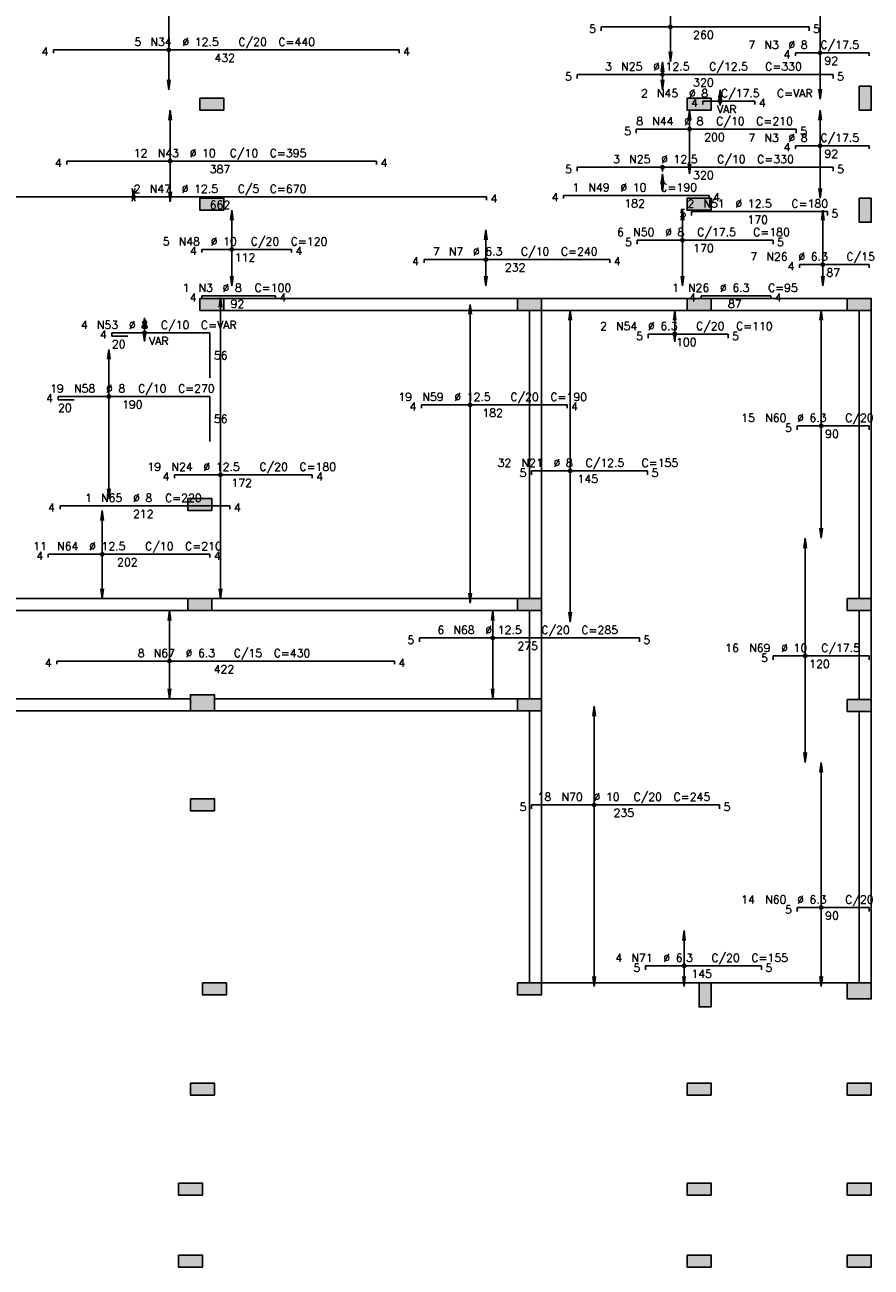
# Model space of a CAD drawing. Extents: x 0 to 119, y 0 to 84.
# Tile 3 of 14: x 23 to 43, y 30 to 58. Entities that reach past the tile are written whole.
import ezdxf

# ---------------------------------------------------------------- set-up
doc = ezdxf.new("R2010")
doc.units = 0
doc.header["$MEASUREMENT"] = 0
doc.linetypes.add('ESTILO_TQS_0002', pattern=[0.4, 0.1, -0.3])
for name, color, linetype in [('1', 1, 'CONTINUOUS'), ('2', 2, 'CONTINUOUS'), ('6', 6, 'CONTINUOUS'), ('9', 9, 'CONTINUOUS')]:
    doc.layers.add(name, color=color, linetype=linetype)
doc.styles.get("Standard").update_dxf_attribs({"font": 'ROMANS.SHX'})

msp = doc.modelspace()

# ---------------------------------------------------------------- linework, layer by layer
at = {"layer": '1', "linetype": 'Continuous'}
for p, q in [((42.435858, 56.201124), (42.435858, 56.201124)), ((27.590404, 56.06476), (27.590404, 56.06476)), ((38.663131, 56.06476), (38.663131, 56.06476)), ((27.590404, 53.792033), (27.590404, 53.792033)), ((38.663131, 53.792033), (38.663131, 53.792033)), ((42.435858, 53.655669), (42.435858, 53.655669)), ((27.590404, 51.519305), (27.590404, 51.519305)), ((34.808585, 51.382942), (31.199495, 51.382942)), ((34.808585, 51.519305), (34.808585, 51.519305)), ((38.663131, 51.519305), (38.663131, 51.519305)), ((42.299495, 51.519305), (42.299495, 51.519305)), ((27.317676, 46.973851), (27.317676, 46.973851)), ((27.317676, 44.701124), (27.317676, 44.701124)), ((34.808585, 44.837487), (31.199495, 44.837487)), ((34.808585, 44.701124), (34.808585, 44.701124)), ((42.299495, 44.701124), (42.299495, 44.701124)), ((27.372222, 42.473851), (27.372222, 42.473851)), ((34.808585, 42.428396), (34.808585, 42.428396)), ((42.299495, 42.412364), (42.299495, 42.412364)), ((27.372222, 40.155669), (27.372222, 40.155669)), ((35.081313, 36.110215), (42.299495, 36.110215)), ((27.644949, 35.973851), (27.644949, 35.973851)), ((34.808585, 35.973851), (34.808585, 35.973851)), ((38.799495, 35.837487), (38.799495, 35.837487)), ((42.299495, 35.928396), (42.299495, 35.928396)), ((27.372222, 33.701124), (27.372222, 33.701124)), ((38.663131, 33.701124), (38.663131, 33.701124)), ((42.299495, 33.701124), (42.299495, 33.701124)), ((27.099495, 31.428396), (27.099495, 31.428396)), ((38.663131, 31.428396), (38.663131, 31.428396)), ((42.299495, 31.428396), (42.299495, 31.428396)), ((27.099495, 29.792033), (27.099495, 29.792033)), ((38.663131, 29.792033), (38.663131, 29.792033)), ((42.299495, 29.792033), (42.299495, 29.792033))]:
    msp.add_line(p, q, dxfattribs=at)
at = {"layer": '1', "linetype": 'ESTILO_TQS_0002'}
msp.add_line((37.829599, 54.633831), (37.829599, 54.482942), dxfattribs=at)
at = {"layer": '1', "linetype": 'Continuous'}
for points in [[(34.535858, 51.655669), (27.863131, 51.655669)], [(38.390404, 51.655669), (35.081313, 51.655669)], [(42.026767, 51.655669), (38.935858, 51.655669)], [(27.863131, 51.382942), (34.535858, 51.382942)], [(34.808585, 51.382942), (34.808585, 44.837487)], [(35.081313, 44.837487), (35.081313, 51.382942)], [(35.081313, 51.382942), (38.390404, 51.382942)], [(38.935858, 51.382942), (42.026767, 51.382942)], [(42.299495, 51.382942), (42.299495, 44.837487)], [(42.572222, 44.837487), (42.572222, 51.382942)], [(27.044949, 44.837487), (12.935858, 44.837487)], [(34.535858, 44.837487), (27.590404, 44.837487)], [(12.935858, 44.56476), (27.044949, 44.56476)], [(27.590404, 44.56476), (34.535858, 44.56476)], [(34.808585, 44.56476), (34.808585, 42.56476)], [(35.081313, 42.56476), (35.081313, 44.56476)], [(42.299495, 44.56476), (42.299495, 42.548728)], [(42.572222, 42.548728), (42.572222, 44.56476)], [(27.099495, 42.56476), (12.935858, 42.56476)], [(34.535858, 42.56476), (27.644949, 42.56476)], [(12.935858, 42.292033), (27.099495, 42.292033)], [(27.644949, 42.292033), (34.535858, 42.292033)], [(34.808585, 42.292033), (34.808585, 36.110215)], [(35.081313, 36.110215), (35.081313, 42.292033)], [(42.299495, 42.276), (42.299495, 36.110215)], [(42.572222, 36.110215), (42.572222, 42.276)]]:
    msp.add_lwpolyline(points, dxfattribs=at)
at = {"layer": '2', "linetype": 'Continuous'}
for p, q in [((26.609527, 56.392033), (26.609527, 58.201124)), ((38.011462, 57.028396), (38.011462, 58.201124)), ((41.41156, 56.181726), (41.41156, 58.201124)), ((37.829599, 57.028396), (37.799934, 56.803068)), ((37.829599, 56.392033), (37.829599, 57.028396)), ((37.829599, 57.028396), (37.859264, 56.803068)), ((37.829599, 57.028396), (37.829599, 57.028396)), ((38.011462, 57.028396), (37.981797, 57.253725)), ((38.011462, 57.028396), (38.041127, 57.253725)), ((38.011462, 57.028396), (38.011462, 57.028396)), ((26.609527, 56.392033), (26.579861, 56.617361)), ((26.609527, 56.392033), (26.639192, 56.617361)), ((37.829599, 56.392033), (37.799934, 56.617361)), ((37.829599, 56.392033), (37.859264, 56.617361)), ((26.609527, 56.392033), (26.609527, 56.392033)), ((37.829599, 56.392033), (37.829599, 56.392033)), ((39.143342, 56.392033), (39.113677, 56.166704)), ((39.143342, 56.032774), (39.113677, 56.258103)), ((39.143342, 56.032774), (39.143342, 56.392033)), ((39.143342, 56.392033), (39.173007, 56.166704)), ((39.143342, 56.392033), (39.143342, 56.392033)), ((39.143342, 56.032774), (39.173007, 56.258103)), ((41.41156, 56.181726), (41.381894, 56.407054)), ((41.41156, 56.181726), (41.441225, 56.407054)), ((41.41156, 56.181726), (41.41156, 56.181726)), ((26.640128, 55.928396), (26.610463, 55.703068)), ((26.640128, 53.846578), (26.640128, 55.928396)), ((26.640128, 55.928396), (26.669793, 55.703068)), ((26.640128, 55.928396), (26.640128, 55.928396)), ((38.444541, 55.928396), (38.414876, 55.703068)), ((38.444541, 54.482942), (38.444541, 55.928396)), ((38.444541, 55.928396), (38.474206, 55.703068)), ((38.444541, 55.928396), (38.444541, 55.928396)), ((39.143342, 56.032774), (39.143342, 56.032774)), ((41.41156, 55.928396), (41.381894, 55.703068)), ((41.41156, 53.928396), (41.41156, 55.928396)), ((41.41156, 55.928396), (41.441225, 55.703068)), ((41.41156, 55.928396), (41.41156, 55.928396)), ((37.829599, 54.482942), (37.799934, 54.257613)), ((37.829599, 54.085215), (37.829599, 54.482942)), ((37.829599, 54.482942), (37.859264, 54.257613)), ((37.829599, 54.482942), (37.829599, 54.482942)), ((38.444541, 54.482942), (38.414876, 54.70827)), ((38.444541, 54.482942), (38.474206, 54.70827)), ((38.444541, 54.482942), (38.444541, 54.482942)), ((37.829599, 54.085215), (37.799934, 54.310543)), ((37.829599, 54.085215), (37.859264, 54.310543)), ((25.806623, 53.928396), (25.776958, 54.153725)), ((25.806623, 54.087487), (25.776958, 53.862159)), ((25.806623, 53.928396), (25.836288, 54.153725)), ((25.806623, 53.928396), (25.806623, 54.087487)), ((25.806623, 54.087487), (25.836288, 53.862159)), ((25.806623, 54.087487), (25.806623, 54.087487)), ((25.806623, 53.928396), (25.806623, 53.928396)), ((26.640128, 53.846578), (26.610463, 54.071907)), ((26.640128, 53.846578), (26.669793, 54.071907)), ((37.829599, 54.085215), (37.829599, 54.085215)), ((41.41156, 53.928396), (41.381894, 54.153725)), ((41.41156, 53.928396), (41.441225, 54.153725)), ((41.41156, 53.928396), (41.41156, 53.928396)), ((26.640128, 53.846578), (26.640128, 53.846578)), ((28.041851, 53.655669), (28.012186, 53.430341)), ((28.041851, 51.937487), (28.041851, 53.655669)), ((28.041851, 53.655669), (28.071516, 53.430341)), ((28.041851, 53.655669), (28.041851, 53.655669)), ((38.284242, 53.655669), (38.254577, 53.430341)), ((38.284242, 51.937487), (38.284242, 53.655669)), ((38.284242, 53.655669), (38.313907, 53.430341)), ((38.284242, 53.655669), (38.284242, 53.655669)), ((41.472169, 53.655669), (41.442504, 53.430341)), ((41.472169, 51.937487), (41.472169, 53.655669)), ((41.472169, 53.655669), (41.501834, 53.430341)), ((41.472169, 53.655669), (41.472169, 53.655669)), ((33.817898, 53.210215), (33.788233, 52.984886)), ((33.817898, 51.937487), (33.817898, 53.210215)), ((33.817898, 53.210215), (33.847563, 52.984886)), ((33.817898, 53.210215), (33.817898, 53.210215)), ((28.041851, 51.937487), (28.012186, 52.162816)), ((28.041851, 51.937487), (28.071516, 52.162816)), ((28.041851, 51.937487), (28.041851, 51.937487)), ((33.817898, 51.937487), (33.788233, 52.162816)), ((33.817898, 51.937487), (33.847563, 52.162816)), ((33.817898, 51.937487), (33.817898, 51.937487)), ((38.284242, 51.937487), (38.254577, 52.162816)), ((38.284242, 51.937487), (38.313907, 52.162816)), ((38.284242, 51.937487), (38.284242, 51.937487)), ((41.472169, 51.937487), (41.442504, 52.162816)), ((41.472169, 51.937487), (41.501834, 52.162816)), ((41.472169, 51.937487), (41.472169, 51.937487)), ((27.784997, 51.678396), (27.755332, 51.453068)), ((27.784997, 44.837504), (27.784997, 51.678396)), ((27.784997, 51.678396), (27.814662, 51.453068)), ((27.784997, 51.678396), (27.784997, 51.678396)), ((33.456961, 51.519305), (33.427296, 51.293977)), ((33.456961, 44.732693), (33.456961, 51.519305)), ((33.456961, 51.519305), (33.486626, 51.293977)), ((33.456961, 51.519305), (33.456961, 51.519305)), ((35.732742, 51.382942), (35.703077, 51.157613)), ((35.732742, 44.301124), (35.732742, 51.382942)), ((35.732742, 51.382942), (35.762407, 51.157613)), ((35.732742, 51.382942), (35.732742, 51.382942)), ((38.106668, 51.382942), (38.077003, 51.157613)), ((38.106668, 50.66476), (38.106668, 51.382942)), ((38.106668, 51.382942), (38.136333, 51.157613)), ((38.106668, 51.382942), (38.106668, 51.382942)), ((41.435805, 51.382942), (41.40614, 51.157613)), ((41.435805, 46.210215), (41.435805, 51.382942)), ((41.435805, 51.382942), (41.46547, 51.157613)), ((41.435805, 51.382942), (41.435805, 51.382942)), ((26.05966, 51.211851), (26.029995, 50.986522)), ((26.05966, 50.676215), (26.05966, 51.211851)), ((26.05966, 51.211851), (26.089325, 50.986522)), ((26.05966, 51.211851), (26.05966, 51.211851)), ((26.05966, 50.676215), (26.029995, 50.901543)), ((26.05966, 50.676215), (26.089325, 50.901543)), ((38.106668, 50.66476), (38.077003, 50.890088)), ((38.106668, 50.66476), (38.136333, 50.890088)), ((25.244177, 50.497669), (25.214512, 50.272341)), ((25.244177, 47.105305), (25.244177, 50.497669)), ((25.244177, 50.497669), (25.273842, 50.272341)), ((25.244177, 50.497669), (25.244177, 50.497669)), ((26.05966, 50.676215), (26.05966, 50.676215)), ((38.106668, 50.66476), (38.106668, 50.66476)), ((25.244177, 47.105305), (25.214512, 47.330634)), ((25.244177, 47.105305), (25.273842, 47.330634)), ((25.096343, 46.837487), (25.066678, 46.612159)), ((25.096343, 44.837487), (25.096343, 46.837487)), ((25.096343, 46.837487), (25.126008, 46.612159)), ((25.096343, 46.837487), (25.096343, 46.837487)), ((25.244177, 47.105305), (25.244177, 47.105305)), ((41.435805, 46.210215), (41.40614, 46.435543)), ((41.435805, 46.210215), (41.46547, 46.435543)), ((41.072151, 46.210215), (41.042486, 45.984886)), ((41.072151, 41.119305), (41.072151, 46.210215)), ((41.072151, 46.210215), (41.101816, 45.984886)), ((41.072151, 46.210215), (41.072151, 46.210215)), ((41.435805, 46.210215), (41.435805, 46.210215)), ((25.096343, 44.837487), (25.066678, 45.062816)), ((25.096343, 44.837487), (25.126008, 45.062816)), ((27.784997, 44.837504), (27.755332, 45.062832)), ((27.784997, 44.837504), (27.814662, 45.062832)), ((33.456961, 44.732693), (33.427296, 44.958022)), ((33.456961, 44.732693), (33.486626, 44.958022)), ((25.096343, 44.837487), (25.096343, 44.837487)), ((27.784997, 44.837504), (27.784997, 44.837504)), ((33.456961, 44.732693), (33.456961, 44.732693)), ((26.623403, 44.56476), (26.593738, 44.339432)), ((26.623403, 42.56476), (26.623403, 44.56476)), ((26.623403, 44.56476), (26.653068, 44.339432)), ((26.623403, 44.56476), (26.623403, 44.56476)), ((33.970544, 44.56476), (33.940879, 44.339432)), ((33.970544, 42.56476), (33.970544, 44.56476)), ((33.970544, 44.56476), (34.000209, 44.339432)), ((33.970544, 44.56476), (33.970544, 44.56476)), ((35.732742, 44.301124), (35.703077, 44.526452)), ((35.732742, 44.301124), (35.762407, 44.526452)), ((35.732742, 44.301124), (35.732742, 44.301124)), ((26.623403, 42.56476), (26.593738, 42.790088)), ((26.623403, 42.56476), (26.653068, 42.790088)), ((33.970544, 42.56476), (33.940879, 42.790088)), ((33.970544, 42.56476), (34.000209, 42.790088)), ((26.623403, 42.56476), (26.623403, 42.56476)), ((33.970544, 42.56476), (33.970544, 42.56476)), ((36.278143, 42.392033), (36.248478, 42.166704)), ((36.278143, 36.028396), (36.278143, 42.392033)), ((36.278143, 42.392033), (36.307808, 42.166704)), ((36.278143, 42.392033), (36.278143, 42.392033)), ((41.072151, 41.119305), (41.042486, 41.344634)), ((41.072151, 41.119305), (41.101816, 41.344634)), ((41.072151, 41.119305), (41.072151, 41.119305)), ((41.435805, 41.119305), (41.40614, 40.893977)), ((41.435805, 36.028396), (41.435805, 41.119305)), ((41.435805, 41.119305), (41.46547, 40.893977)), ((41.435805, 41.119305), (41.435805, 41.119305)), ((38.318884, 37.301124), (38.289219, 37.075795)), ((38.318884, 36.028396), (38.318884, 37.301124)), ((38.318884, 37.301124), (38.348549, 37.075795)), ((38.318884, 37.301124), (38.318884, 37.301124)), ((36.278143, 36.028396), (36.248478, 36.253725)), ((36.278143, 36.028396), (36.307808, 36.253725)), ((38.318884, 36.028396), (38.289219, 36.253725)), ((38.318884, 36.028396), (38.348549, 36.253725)), ((41.435805, 36.028396), (41.40614, 36.253725)), ((41.435805, 36.028396), (41.46547, 36.253725)), ((36.278143, 36.028396), (36.278143, 36.028396)), ((38.318884, 36.028396), (38.318884, 36.028396)), ((41.435805, 36.028396), (41.435805, 36.028396))]:
    msp.add_line(p, q, dxfattribs=at)
for points in [[(42.572222, 56.473851), (42.299495, 56.473851), (42.299495, 55.928396), (42.572222, 55.928396), (42.572222, 56.473851)], [(27.863131, 55.928396), (27.863131, 56.201124), (27.317676, 56.201124), (27.317676, 55.928396), (27.863131, 55.928396)], [(38.935858, 55.928396), (38.935858, 56.201124), (38.390404, 56.201124), (38.390404, 55.928396), (38.935858, 55.928396)], [(27.863131, 53.655669), (27.863131, 53.928396), (27.317676, 53.928396), (27.317676, 53.655669), (27.863131, 53.655669)], [(38.935858, 53.655669), (38.935858, 53.928396), (38.390404, 53.928396), (38.390404, 53.655669), (38.935858, 53.655669)], [(42.572222, 53.928396), (42.299495, 53.928396), (42.299495, 53.382942), (42.572222, 53.382942), (42.572222, 53.928396)], [(27.863131, 51.382942), (27.863131, 51.655669), (27.317676, 51.655669), (27.317676, 51.382942), (27.863131, 51.382942)], [(35.081313, 51.382942), (35.081313, 51.655669), (34.535858, 51.655669), (34.535858, 51.382942), (35.081313, 51.382942)], [(38.935858, 51.382942), (38.935858, 51.655669), (38.390404, 51.655669), (38.390404, 51.382942), (38.935858, 51.382942)], [(42.026767, 51.655669), (42.026767, 51.382942), (42.572222, 51.382942), (42.572222, 51.655669), (42.026767, 51.655669)], [(27.590404, 46.837487), (27.590404, 47.110215), (27.044949, 47.110215), (27.044949, 46.837487), (27.590404, 46.837487)], [(27.590404, 44.56476), (27.590404, 44.837487), (27.044949, 44.837487), (27.044949, 44.56476), (27.590404, 44.56476)], [(35.081313, 44.56476), (35.081313, 44.837487), (34.535858, 44.837487), (34.535858, 44.56476), (35.081313, 44.56476)], [(42.026767, 44.837487), (42.026767, 44.56476), (42.572222, 44.56476), (42.572222, 44.837487), (42.026767, 44.837487)], [(27.644949, 42.292033), (27.644949, 42.655669), (27.099495, 42.655669), (27.099495, 42.292033), (27.644949, 42.292033)], [(34.535858, 42.56476), (34.535858, 42.292033), (35.081313, 42.292033), (35.081313, 42.56476), (34.535858, 42.56476)], [(42.026767, 42.548728), (42.026767, 42.276), (42.572222, 42.276), (42.572222, 42.548728), (42.026767, 42.548728)], [(27.099495, 40.292033), (27.099495, 40.019305), (27.644949, 40.019305), (27.644949, 40.292033), (27.099495, 40.292033)], [(27.372222, 36.110215), (27.372222, 35.837487), (27.917676, 35.837487), (27.917676, 36.110215), (27.372222, 36.110215)], [(34.535858, 36.110215), (34.535858, 35.837487), (35.081313, 35.837487), (35.081313, 36.110215), (34.535858, 36.110215)], [(38.935858, 36.110215), (38.663131, 36.110215), (38.663131, 35.56476), (38.935858, 35.56476), (38.935858, 36.110215)], [(42.026767, 36.110215), (42.026767, 35.746578), (42.572222, 35.746578), (42.572222, 36.110215), (42.026767, 36.110215)], [(27.099495, 33.837487), (27.099495, 33.56476), (27.644949, 33.56476), (27.644949, 33.837487), (27.099495, 33.837487)], [(38.390404, 33.837487), (38.390404, 33.56476), (38.935858, 33.56476), (38.935858, 33.837487), (38.390404, 33.837487)], [(42.026767, 33.837487), (42.026767, 33.56476), (42.572222, 33.56476), (42.572222, 33.837487), (42.026767, 33.837487)], [(26.826767, 31.56476), (26.826767, 31.292033), (27.372222, 31.292033), (27.372222, 31.56476), (26.826767, 31.56476)], [(38.390404, 31.56476), (38.390404, 31.292033), (38.935858, 31.292033), (38.935858, 31.56476), (38.390404, 31.56476)], [(42.026767, 31.56476), (42.026767, 31.292033), (42.572222, 31.292033), (42.572222, 31.56476), (42.026767, 31.56476)], [(26.826767, 29.928396), (26.826767, 29.655669), (27.372222, 29.655669), (27.372222, 29.928396), (26.826767, 29.928396)], [(38.390404, 29.928396), (38.390404, 29.655669), (38.935858, 29.655669), (38.935858, 29.928396), (38.390404, 29.928396)], [(42.026767, 29.928396), (42.026767, 29.655669), (42.572222, 29.655669), (42.572222, 29.928396), (42.026767, 29.928396)]]:
    msp.add_lwpolyline(points, dxfattribs=at)
for centre, radius in [((38.011462, 57.820478), 0.037841), ((38.011462, 57.820478), 0.018864), ((26.609527, 57.296578), 0.037841), ((26.609527, 57.296578), 0.018864), ((41.41156, 57.233217), 0.037841), ((41.41156, 57.233217), 0.018864), ((37.829599, 56.739305), 0.037841), ((37.829599, 56.739305), 0.018864), ((39.143342, 56.129862), 0.037841), ((39.143342, 56.129862), 0.018864), ((38.444541, 55.497581), 0.037841), ((38.444541, 55.497581), 0.018864), ((41.41156, 55.121435), 0.037841), ((41.41156, 55.121435), 0.018864), ((26.640128, 54.771654), 0.037841), ((26.640128, 54.771654), 0.018864), ((37.829599, 54.633831), 0.037841), ((37.829599, 54.633831), 0.018864), ((25.806623, 53.960896), 0.037841), ((25.806623, 53.960896), 0.018864), ((28.041851, 52.767487), 0.037841), ((28.041851, 52.767487), 0.018864), ((38.284242, 52.976458), 0.037841), ((38.284242, 52.976458), 0.018864), ((33.817898, 52.537487), 0.037841), ((33.817898, 52.537487), 0.018864), ((41.472169, 52.420745), 0.037841), ((41.472169, 52.420745), 0.018864), ((26.05966, 50.869305), 0.037841), ((26.05966, 50.869305), 0.018864), ((38.106668, 50.844305), 0.037841), ((38.106668, 50.844305), 0.018864), ((25.244177, 49.426575), 0.037841), ((25.244177, 49.426575), 0.018864), ((33.456961, 49.235487), 0.037841), ((33.456961, 49.235487), 0.018864), ((41.435805, 48.760215), 0.037841), ((41.435805, 48.760215), 0.018864), ((27.784997, 47.648748), 0.037841), ((35.732742, 47.738652), 0.037841), ((35.732742, 47.738652), 0.018864), ((27.784997, 47.648748), 0.018864), ((25.096343, 45.84476), 0.037841), ((25.096343, 45.84476), 0.018864), ((33.970544, 43.942841), 0.037841), ((33.970544, 43.942841), 0.018864), ((26.623403, 43.417942), 0.037841), ((41.072151, 43.53476), 0.037841), ((41.072151, 43.53476), 0.018864), ((26.623403, 43.417942), 0.018864), ((36.278143, 40.153454), 0.037841), ((36.278143, 40.153454), 0.018864), ((41.435805, 37.820177), 0.037841), ((41.435805, 37.820177), 0.018864), ((38.318884, 36.498396), 0.037841), ((38.318884, 36.498396), 0.018864)]:
    msp.add_circle(centre, radius, dxfattribs=at)
at = {"layer": '6', "linetype": 'Continuous'}
for p, q in [((36.435858, 57.729569), (36.435858, 57.820478)), ((36.435858, 57.820478), (41.163131, 57.820478)), ((41.163131, 57.820478), (41.163131, 57.729569)), ((23.991602, 57.223851), (23.991602, 57.296578)), ((23.991602, 57.296578), (31.846148, 57.296578)), ((31.846148, 57.296578), (31.846148, 57.223851)), ((40.85404, 57.16049), (40.85404, 57.233217)), ((40.85404, 57.233217), (42.526767, 57.233217)), ((42.526767, 57.233217), (42.526767, 57.16049)), ((35.890404, 56.648396), (35.890404, 56.739305)), ((35.890404, 56.739305), (41.708585, 56.739305)), ((41.708585, 56.739305), (41.708585, 56.648396)), ((38.750001, 56.057135), (38.750001, 56.129862)), ((38.750001, 56.129862), (39.930143, 56.129862)), ((39.930143, 56.129862), (39.930143, 56.057135)), ((37.232538, 55.406672), (37.232538, 55.497581)), ((37.232538, 55.497581), (40.868902, 55.497581)), ((40.868902, 55.497581), (40.868902, 55.406672)), ((40.85404, 55.048708), (40.85404, 55.121435)), ((40.85404, 55.121435), (42.526767, 55.121435)), ((42.526767, 55.121435), (42.526767, 55.048708)), ((24.294905, 54.698926), (24.294905, 54.771654)), ((24.294905, 54.771654), (31.331268, 54.771654)), ((31.331268, 54.771654), (31.331268, 54.698926)), ((35.890404, 54.542922), (35.890404, 54.633831)), ((35.890404, 54.633831), (41.708585, 54.633831)), ((41.708585, 54.633831), (41.708585, 54.542922)), ((21.794905, 53.960896), (33.831268, 53.960896)), ((33.831268, 53.960896), (33.831268, 53.888169)), ((35.581313, 53.920669), (35.581313, 53.993396)), ((35.581313, 53.993396), (38.890404, 53.993396)), ((38.890404, 53.993396), (38.890404, 53.920669)), ((38.487773, 53.533382), (38.487773, 53.624291)), ((38.487773, 53.624291), (41.578682, 53.624291)), ((41.578682, 53.624291), (41.578682, 53.533382)), ((27.363131, 52.69476), (27.363131, 52.767487)), ((27.363131, 52.767487), (29.399495, 52.767487)), ((29.399495, 52.767487), (29.399495, 52.69476)), ((37.25404, 52.885549), (37.25404, 52.976458)), ((37.25404, 52.976458), (40.344949, 52.976458)), ((40.344949, 52.976458), (40.344949, 52.885549)), ((32.411977, 52.46476), (32.411977, 52.537487)), ((32.411977, 52.537487), (36.630159, 52.537487)), ((36.630159, 52.537487), (36.630159, 52.46476)), ((40.944949, 52.348017), (40.944949, 52.420745)), ((40.944949, 52.420745), (42.526767, 52.420745)), ((42.526767, 52.420745), (42.526767, 52.348017)), ((27.359615, 51.640669), (27.359615, 51.713396)), ((27.359615, 51.713396), (29.032343, 51.713396)), ((29.032343, 51.713396), (29.032343, 51.640669)), ((38.708585, 51.640669), (38.708585, 51.713396)), ((38.708585, 51.713396), (40.290404, 51.713396)), ((40.290404, 51.713396), (40.290404, 51.640669)), ((25.317126, 50.796578), (25.317126, 50.869305)), ((25.317126, 50.869305), (27.544948, 50.869305)), ((25.680762, 50.796578), (25.317126, 50.796578)), ((27.544948, 50.869305), (27.544948, 49.851124)), ((37.500666, 50.753396), (37.500666, 50.844305)), ((37.500666, 50.844305), (39.318848, 50.844305)), ((39.318848, 50.844305), (39.318848, 50.753396)), ((24.093964, 49.353848), (24.093964, 49.426575)), ((24.093964, 49.426575), (27.544949, 49.426575)), ((27.544949, 49.426575), (27.544949, 48.408393)), ((24.4576, 49.353848), (24.093964, 49.353848)), ((32.35404, 49.162759), (32.35404, 49.235487)), ((32.35404, 49.235487), (35.663131, 49.235487)), ((35.663131, 49.235487), (35.663131, 49.162759)), ((40.890404, 48.669305), (40.890404, 48.760215)), ((40.890404, 48.760215), (42.526767, 48.760215)), ((42.526767, 48.760215), (42.526767, 48.669305)), ((34.85404, 47.647743), (34.85404, 47.738652)), ((34.85404, 47.738652), (37.490404, 47.738652)), ((37.490404, 47.738652), (37.490404, 47.647743)), ((26.742676, 47.576021), (26.742676, 47.648748)), ((26.742676, 47.648748), (29.869949, 47.648748)), ((29.869949, 47.648748), (29.869949, 47.576021)), ((24.14004, 46.868578), (24.14004, 46.941306)), ((24.14004, 46.941306), (27.999494, 46.941306)), ((27.999494, 46.941306), (27.999494, 46.868578)), ((23.872222, 45.772033), (23.872222, 45.84476)), ((23.872222, 45.84476), (27.544949, 45.84476)), ((27.544949, 45.84476), (27.544949, 45.772033)), ((32.30404, 43.851932), (32.30404, 43.942841)), ((32.30404, 43.942841), (37.30404, 43.942841)), ((37.30404, 43.942841), (37.30404, 43.851932)), ((40.344949, 43.443851), (40.344949, 43.53476)), ((40.344949, 43.53476), (42.526767, 43.53476)), ((42.526767, 43.53476), (42.526767, 43.443851)), ((24.066078, 43.345215), (24.066078, 43.417942)), ((24.066078, 43.417942), (31.738806, 43.417942)), ((31.738806, 43.417942), (31.738806, 43.345215)), ((34.85404, 40.062545), (34.85404, 40.153454)), ((34.85404, 40.153454), (39.126767, 40.153454)), ((39.126767, 40.153454), (39.126767, 40.062545)), ((40.890404, 37.729268), (40.890404, 37.820177)), ((40.890404, 37.820177), (42.526767, 37.820177)), ((42.526767, 37.820177), (42.526767, 37.729268)), ((37.440182, 36.407487), (37.440182, 36.498396)), ((37.440182, 36.498396), (40.076545, 36.498396)), ((40.076545, 36.498396), (40.076545, 36.407487))]:
    msp.add_line(p, q, dxfattribs=at)
at = {"layer": '9', "linetype": 'Continuous'}
for points in [[(42.572222, 56.473851), (42.299495, 56.473851), (42.299495, 55.928396)], [(42.572222, 56.473851), (42.299495, 55.928396), (42.572222, 55.928396)], [(42.572222, 56.473851), (42.572222, 55.928396), (42.572222, 56.473851)], [(27.863131, 55.928396), (27.863131, 56.201124), (27.317676, 56.201124)], [(27.863131, 55.928396), (27.317676, 56.201124), (27.317676, 55.928396)], [(38.935858, 55.928396), (38.935858, 56.201124), (38.390404, 56.201124)], [(38.935858, 55.928396), (38.390404, 56.201124), (38.390404, 55.928396)], [(27.863131, 55.928396), (27.317676, 55.928396), (27.863131, 55.928396)], [(38.935858, 55.928396), (38.390404, 55.928396), (38.935858, 55.928396)], [(27.863131, 53.655669), (27.863131, 53.928396), (27.317676, 53.928396)], [(27.863131, 53.655669), (27.317676, 53.928396), (27.317676, 53.655669)], [(38.935858, 53.655669), (38.935858, 53.928396), (38.390404, 53.928396)], [(38.935858, 53.655669), (38.390404, 53.928396), (38.390404, 53.655669)], [(42.572222, 53.928396), (42.299495, 53.928396), (42.299495, 53.382942)], [(42.572222, 53.928396), (42.299495, 53.382942), (42.572222, 53.382942)], [(42.572222, 53.928396), (42.572222, 53.382942), (42.572222, 53.928396)], [(27.863131, 53.655669), (27.317676, 53.655669), (27.863131, 53.655669)], [(38.935858, 53.655669), (38.390404, 53.655669), (38.935858, 53.655669)], [(27.863131, 51.382942), (27.863131, 51.655669), (27.317676, 51.655669)], [(27.863131, 51.382942), (27.317676, 51.655669), (27.317676, 51.382942)], [(35.081313, 51.382942), (35.081313, 51.655669), (34.535858, 51.655669)], [(35.081313, 51.382942), (34.535858, 51.655669), (34.535858, 51.382942)], [(38.935858, 51.382942), (38.935858, 51.655669), (38.390404, 51.655669)], [(38.935858, 51.382942), (38.390404, 51.655669), (38.390404, 51.382942)], [(42.026767, 51.655669), (42.026767, 51.382942), (42.572222, 51.382942)], [(42.026767, 51.655669), (42.572222, 51.382942), (42.572222, 51.655669)], [(42.026767, 51.655669), (42.572222, 51.655669), (42.026767, 51.655669)], [(27.863131, 51.382942), (27.317676, 51.382942), (27.863131, 51.382942)], [(35.081313, 51.382942), (34.535858, 51.382942), (35.081313, 51.382942)], [(38.935858, 51.382942), (38.390404, 51.382942), (38.935858, 51.382942)], [(27.590404, 46.837487), (27.590404, 47.110215), (27.044949, 47.110215)], [(27.590404, 46.837487), (27.044949, 47.110215), (27.044949, 46.837487)], [(27.590404, 46.837487), (27.044949, 46.837487), (27.590404, 46.837487)], [(27.590404, 44.56476), (27.590404, 44.837487), (27.044949, 44.837487)], [(27.590404, 44.56476), (27.044949, 44.837487), (27.044949, 44.56476)], [(35.081313, 44.56476), (35.081313, 44.837487), (34.535858, 44.837487)], [(35.081313, 44.56476), (34.535858, 44.837487), (34.535858, 44.56476)], [(42.026767, 44.837487), (42.026767, 44.56476), (42.572222, 44.56476)], [(42.026767, 44.837487), (42.572222, 44.56476), (42.572222, 44.837487)], [(42.026767, 44.837487), (42.572222, 44.837487), (42.026767, 44.837487)], [(27.590404, 44.56476), (27.044949, 44.56476), (27.590404, 44.56476)], [(35.081313, 44.56476), (34.535858, 44.56476), (35.081313, 44.56476)], [(27.644949, 42.292033), (27.644949, 42.655669), (27.099495, 42.655669)], [(27.644949, 42.292033), (27.099495, 42.655669), (27.099495, 42.292033)], [(34.535858, 42.56476), (34.535858, 42.292033), (35.081313, 42.292033)], [(34.535858, 42.56476), (35.081313, 42.292033), (35.081313, 42.56476)], [(34.535858, 42.56476), (35.081313, 42.56476), (34.535858, 42.56476)], [(42.026767, 42.548728), (42.026767, 42.276), (42.572222, 42.276)], [(42.026767, 42.548728), (42.572222, 42.276), (42.572222, 42.548728)], [(42.026767, 42.548728), (42.572222, 42.548728), (42.026767, 42.548728)], [(27.644949, 42.292033), (27.099495, 42.292033), (27.644949, 42.292033)], [(27.099495, 40.292033), (27.099495, 40.019305), (27.644949, 40.019305)], [(27.099495, 40.292033), (27.644949, 40.019305), (27.644949, 40.292033)], [(27.099495, 40.292033), (27.644949, 40.292033), (27.099495, 40.292033)], [(27.372222, 36.110215), (27.372222, 35.837487), (27.917676, 35.837487)], [(27.372222, 36.110215), (27.917676, 35.837487), (27.917676, 36.110215)], [(27.372222, 36.110215), (27.917676, 36.110215), (27.372222, 36.110215)], [(34.535858, 36.110215), (34.535858, 35.837487), (35.081313, 35.837487)], [(34.535858, 36.110215), (35.081313, 35.837487), (35.081313, 36.110215)], [(34.535858, 36.110215), (35.081313, 36.110215), (34.535858, 36.110215)], [(38.935858, 36.110215), (38.663131, 36.110215), (38.663131, 35.56476)], [(38.935858, 36.110215), (38.663131, 35.56476), (38.935858, 35.56476)], [(38.935858, 36.110215), (38.935858, 35.56476), (38.935858, 36.110215)], [(42.026767, 36.110215), (42.026767, 35.746578), (42.572222, 35.746578)], [(42.026767, 36.110215), (42.572222, 35.746578), (42.572222, 36.110215)], [(42.026767, 36.110215), (42.572222, 36.110215), (42.026767, 36.110215)], [(27.099495, 33.837487), (27.099495, 33.56476), (27.644949, 33.56476)], [(27.099495, 33.837487), (27.644949, 33.56476), (27.644949, 33.837487)], [(27.099495, 33.837487), (27.644949, 33.837487), (27.099495, 33.837487)], [(38.390404, 33.837487), (38.390404, 33.56476), (38.935858, 33.56476)], [(38.390404, 33.837487), (38.935858, 33.56476), (38.935858, 33.837487)], [(38.390404, 33.837487), (38.935858, 33.837487), (38.390404, 33.837487)], [(42.026767, 33.837487), (42.026767, 33.56476), (42.572222, 33.56476)], [(42.026767, 33.837487), (42.572222, 33.56476), (42.572222, 33.837487)], [(42.026767, 33.837487), (42.572222, 33.837487), (42.026767, 33.837487)], [(26.826767, 31.56476), (26.826767, 31.292033), (27.372222, 31.292033)], [(26.826767, 31.56476), (27.372222, 31.292033), (27.372222, 31.56476)], [(26.826767, 31.56476), (27.372222, 31.56476), (26.826767, 31.56476)], [(38.390404, 31.56476), (38.390404, 31.292033), (38.935858, 31.292033)], [(38.390404, 31.56476), (38.935858, 31.292033), (38.935858, 31.56476)], [(38.390404, 31.56476), (38.935858, 31.56476), (38.390404, 31.56476)], [(42.026767, 31.56476), (42.026767, 31.292033), (42.572222, 31.292033)], [(42.026767, 31.56476), (42.572222, 31.292033), (42.572222, 31.56476)], [(42.026767, 31.56476), (42.572222, 31.56476), (42.026767, 31.56476)], [(26.826767, 29.928396), (26.826767, 29.655669), (27.372222, 29.655669)], [(26.826767, 29.928396), (27.372222, 29.655669), (27.372222, 29.928396)], [(26.826767, 29.928396), (27.372222, 29.928396), (26.826767, 29.928396)], [(38.390404, 29.928396), (38.390404, 29.655669), (38.935858, 29.655669)], [(38.390404, 29.928396), (38.935858, 29.655669), (38.935858, 29.928396)], [(38.390404, 29.928396), (38.935858, 29.928396), (38.390404, 29.928396)], [(42.026767, 29.928396), (42.026767, 29.655669), (42.572222, 29.655669)], [(42.026767, 29.928396), (42.572222, 29.655669), (42.572222, 29.928396)], [(42.026767, 29.928396), (42.572222, 29.928396), (42.026767, 29.928396)]]:
    msp.add_solid(points, dxfattribs=at)

# ---------------------------------------------------------------- texts
at = {"layer": '2', "linetype": 'Continuous'}
for s, p in [('5', (36.163131, 57.684115)), ('5', (41.25404, 57.684115)), ('5', (25.827966, 57.387487)), ('N34', (26.191602, 57.387487)), ('%%c 12.5', (26.918875, 57.387487)), ('C/20', (28.191602, 57.387487)), ('C=440', (29.100693, 57.387487)), ('260', (38.526767, 57.547751)), ('4', (23.718875, 57.169305)), ('4', (31.937057, 57.169305)), ('7', (39.781313, 57.324126)), ('N3', (40.144949, 57.324126)), ('4', (40.581313, 57.105944)), ('%%c 8', (40.690404, 57.324126)), ('C/17.5', (41.417676, 57.324126)), ('432', (27.646148, 57.023851)), ('3', (36.526767, 56.830215)), ('N25', (36.890404, 56.830215)), ('%%c 12.5', (37.617676, 56.830215)), ('C/12.5', (38.890404, 56.830215)), ('C=330', (40.163131, 56.830215)), ('92', (41.508585, 56.96049)), ('5', (35.617676, 56.602942)), ('5', (41.799495, 56.602942)), ('320', (38.526767, 56.466578)), ('2', (37.340072, 56.220771)), ('N45', (37.703708, 56.220771)), ('%%c 8', (38.430981, 56.220771)), ('4', (38.477273, 56.002589)), ('C/17.5', (39.158254, 56.220771)), ('4', (40.021052, 56.002589)), ('C=VAR', (40.430981, 56.220771)), ('VAR', (39.067344, 55.857135)), ('8', (37.232538, 55.58849)), ('N44', (37.596174, 55.58849)), ('%%c 8', (38.323447, 55.58849)), ('C/10', (39.05072, 55.58849)), ('C=210', (39.959811, 55.58849)), ('5', (36.959811, 55.361218)), ('200', (38.777992, 55.224854)), ('7', (39.781313, 55.212344)), ('N3', (40.144949, 55.212344)), ('%%c 8', (40.690404, 55.212344)), ('5', (40.959811, 55.361218)), ('C/17.5', (41.417676, 55.212344)), ('12', (25.813087, 54.862563)), ('N43', (26.358541, 54.862563)), ('%%c 10', (27.085814, 54.862563)), ('C/10', (27.994905, 54.862563)), ('C=395', (28.903996, 54.862563)), ('4', (40.581313, 54.994163)), ('92', (41.508585, 54.848708)), ('4', (24.022177, 54.644381)), ('4', (31.422177, 54.644381)), ('3', (36.708585, 54.72474)), ('N25', (37.072222, 54.72474)), ('%%c 12.5', (37.799495, 54.72474)), ('C/10', (39.072222, 54.72474)), ('C=330', (39.981313, 54.72474)), ('387', (27.540359, 54.498926)), ('5', (35.617676, 54.497468)), ('320', (38.526767, 54.361104)), ('5', (41.799495, 54.497468)), ('2', (25.813087, 54.051805)), ('N47', (26.176723, 54.051805)), ('%%c 12.5', (26.903996, 54.051805)), ('C/5', (28.176723, 54.051805)), ('C=670', (28.903996, 54.051805)), ('1', (35.781313, 54.084305)), ('N49', (36.144949, 54.084305)), ('%%c 10', (36.872222, 54.084305)), ('C=190', (37.781313, 54.084305)), ('4', (33.922177, 53.833624)), ('4', (35.308585, 53.866124)), ('182', (36.963131, 53.720669)), ('2', (38.396864, 53.7152)), ('N51', (38.7605, 53.7152)), ('4', (38.981313, 53.866124)), ('%%c 12.5', (39.487773, 53.7152)), ('C=180', (40.7605, 53.7152)), ('662', (27.540359, 53.688169)), ('5', (38.215046, 53.487928)), ('5', (41.669591, 53.487928)), ('170', (39.7605, 53.351564)), ('5', (26.472222, 52.858396)), ('N48', (26.835858, 52.858396)), ('%%c 10', (27.563131, 52.858396)), ('C/20', (28.472222, 52.858396)), ('C=120', (29.381313, 52.858396)), ('6', (36.799495, 53.067367)), ('N50', (37.163131, 53.067367)), ('%%c 8', (37.890404, 53.067367)), ('C/17.5', (38.617676, 53.067367)), ('C=180', (39.890404, 53.067367)), ('4', (27.090404, 52.640215)), ('4', (29.490404, 52.640215)), ('7', (32.611977, 52.628396)), ('N7', (32.975613, 52.628396)), ('%%c 6.3', (33.521068, 52.628396)), ('C/10', (34.611977, 52.628396)), ('C=240', (35.521068, 52.628396)), ('5', (36.981313, 52.840094)), ('170', (38.526767, 52.703731)), ('5', (40.435858, 52.840094)), ('112', (28.108585, 52.49476)), ('4', (32.13925, 52.410215)), ('4', (36.721068, 52.410215)), ('7', (39.826767, 52.511654)), ('N26', (40.190404, 52.511654)), ('4', (40.672222, 52.293472)), ('%%c 6.3', (40.917676, 52.511654)), ('C/15', (42.008585, 52.511654)), ('232', (34.24834, 52.26476)), ('87', (41.55404, 52.148017)), ('1', (26.923252, 51.804305)), ('N3', (27.286888, 51.804305)), ('%%c 8', (27.832343, 51.804305)), ('C=100', (28.559615, 51.804305)), ('1', (38.044949, 51.804305)), ('N26', (38.408585, 51.804305)), ('%%c 6.3', (39.135858, 51.804305)), ('C=95', (40.226767, 51.804305)), ('4', (27.086888, 51.586124)), ('4', (29.123252, 51.586124)), ('4', (38.435858, 51.586124)), ('4', (40.381313, 51.586124)), ('92', (28.014161, 51.440669)), ('87', (39.317676, 51.440669)), ('4', (24.612855, 50.960215)), ('N53', (24.976491, 50.960215)), ('%%c 8', (25.703764, 50.960215)), ('C/10', (26.431037, 50.960215)), ('C=VAR', (27.340128, 50.960215)), ('2', (36.409757, 50.935215)), ('N54', (36.773394, 50.935215)), ('%%c 6.3', (37.500666, 50.935215)), ('C/20', (38.591576, 50.935215)), ('C=110', (39.500666, 50.935215)), ('4', (25.044399, 50.742033)), ('5', (37.227939, 50.707942)), ('5', (39.409757, 50.707942)), ('20', (25.317126, 50.523851)), ('VAR', (26.15831, 50.596578)), ('100', (38.13703, 50.571578)), ('56', (27.635857, 50.269305)), ('19', (23.910365, 49.517484)), ('N58', (24.45582, 49.517484)), ('%%c 8', (25.183093, 49.517484)), ('C/10', (25.910365, 49.517484)), ('C=270', (26.819456, 49.517484)), ('4', (23.821236, 49.299302)), ('19', (31.826767, 49.326396)), ('N59', (32.372222, 49.326396)), ('%%c 12.5', (33.099495, 49.326396)), ('C/20', (34.372222, 49.326396)), ('C=190', (35.281313, 49.326396)), ('20', (24.093964, 49.08112)), ('190', (25.546729, 49.153848)), ('4', (32.081313, 49.108214)), ('182', (33.735858, 48.962759)), ('4', (35.75404, 49.108214)), ('56', (27.635858, 48.826575)), ('15', (39.617676, 48.851124)), ('N60', (40.163131, 48.851124)), ('5', (40.617676, 48.623851)), ('%%c 6.3', (40.890404, 48.851124)), ('C/20', (41.981313, 48.851124)), ('90', (41.526767, 48.487487)), ('32', (34.081313, 47.829561)), ('N21', (34.626767, 47.829561)), ('%%c 8', (35.35404, 47.829561)), ('C/12.5', (36.081313, 47.829561)), ('C=155', (37.35404, 47.829561)), ('19', (26.124495, 47.739657)), ('4', (26.469949, 47.521476)), ('N24', (26.669949, 47.739657)), ('%%c 12.5', (27.397222, 47.739657)), ('C/20', (28.669949, 47.739657)), ('C=180', (29.57904, 47.739657)), ('4', (29.960858, 47.521476)), ('5', (34.581313, 47.602288)), ('5', (37.581313, 47.602288)), ('172', (28.033585, 47.376021)), ('145', (35.899495, 47.465925)), ('1', (24.70613, 47.032215)), ('N65', (25.069767, 47.032215)), ('%%c 8', (25.79704, 47.032215)), ('C=220', (26.524312, 47.032215)), ('4', (23.867312, 46.814033)), ('212', (25.79704, 46.668578)), ('4', (28.090403, 46.814033)), ('11', (23.526767, 45.935669)), ('N64', (24.072222, 45.935669)), ('%%c 12.5', (24.799495, 45.935669)), ('C/10', (26.072222, 45.935669)), ('C=210', (26.981313, 45.935669)), ('4', (23.599495, 45.717487)), ('202', (25.435858, 45.572033)), ('4', (27.635858, 45.717487)), ('6', (32.713131, 44.03375)), ('N68', (33.076767, 44.03375)), ('%%c 12.5', (33.80404, 44.03375)), ('C/20', (35.076767, 44.03375)), ('C=285', (35.985858, 44.03375)), ('5', (32.031313, 43.806477)), ('275', (34.531313, 43.670113)), ('5', (37.394949, 43.806477)), ('16', (39.25404, 43.625669)), ('N69', (39.799495, 43.625669)), ('%%c 10', (40.526767, 43.625669)), ('C/17.5', (41.435858, 43.625669)), ('4', (23.793351, 43.290669)), ('8', (25.902442, 43.508851)), ('N67', (26.266078, 43.508851)), ('%%c 6.3', (26.993351, 43.508851)), ('C/15', (28.08426, 43.508851)), ('C=430', (28.993351, 43.508851)), ('4', (31.829715, 43.290669)), ('5', (40.072222, 43.398396)), ('120', (41.163131, 43.262033)), ('422', (27.629715, 43.145215)), ('18', (34.990404, 40.244363)), ('N70', (35.535858, 40.244363)), ('%%c 10', (36.263131, 40.244363)), ('C/20', (37.172222, 40.244363)), ('C=245', (38.081313, 40.244363)), ('5', (34.581313, 40.01709)), ('235', (36.717676, 39.880726)), ('5', (39.217676, 40.01709)), ('14', (39.617676, 37.911086)), ('N60', (40.163131, 37.911086)), ('%%c 6.3', (40.890404, 37.911086)), ('C/20', (41.981313, 37.911086)), ('5', (40.617676, 37.683813)), ('90', (41.526767, 37.54745)), ('4', (36.758364, 36.589305)), ('N71', (37.122, 36.589305)), ('%%c 6.3', (37.849273, 36.589305)), ('C/20', (38.940182, 36.589305)), ('C=155', (39.849273, 36.589305)), ('5', (37.167454, 36.362033)), ('145', (38.485636, 36.225669)), ('5', (40.167454, 36.362033))]:
    msp.add_text(s, height=0.181818, dxfattribs=at).set_placement(p)

doc.saveas('drawing.dxf')
